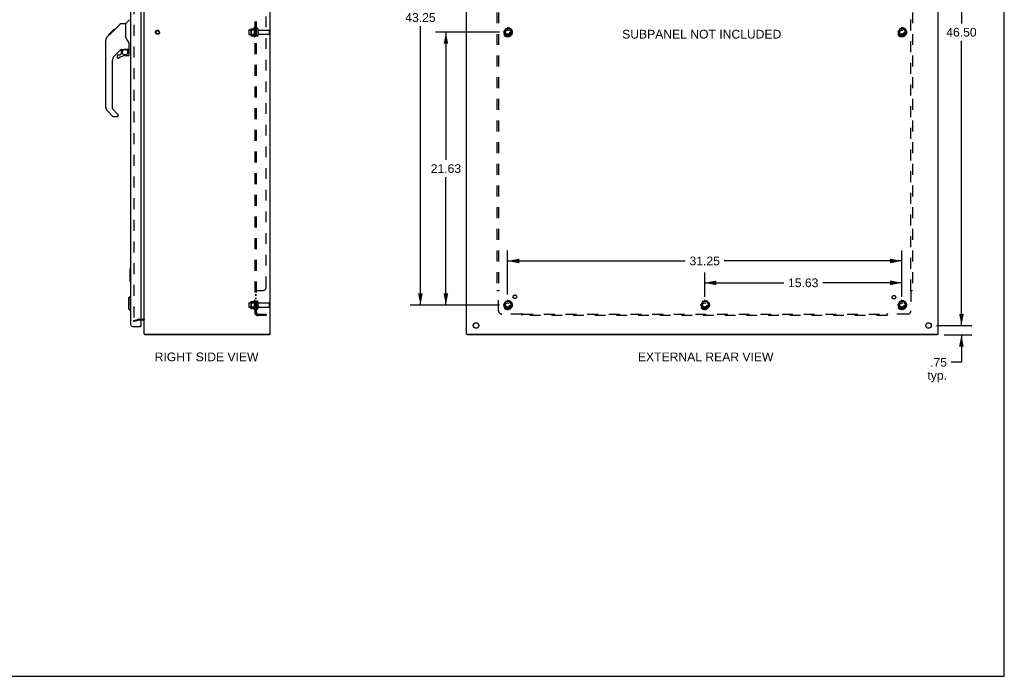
# Model space of a CAD drawing. Header units: inches. Extents: x 0 to 156, y 0 to 101.
# Tile 9 of 10: x 78 to 156, y 0 to 52. Entities that reach past the tile are written whole.
import ezdxf

# ---------------------------------------------------------------- set-up
doc = ezdxf.new("R2010")
doc.units = ezdxf.units.IN
doc.header["$LTSCALE"] = 8.587481
doc.header["$MEASUREMENT"] = 0
doc.linetypes.add('HIDDEN', pattern=[0.2, 0.1, -0.1])
doc.layers.get('0').update_dxf_attribs({"linetype": 'CONTINUOUS'})
for name, color, linetype in [('DEFAULT_2', 8, 'HIDDEN'), ('DIMENSIONS', 7, 'CONTINUOUS'), ('DOOR_ASSEMBLY', 7, 'CONTINUOUS'), ('SUBPANEL', 7, 'CONTINUOUS')]:
    doc.layers.add(name, color=color, linetype=linetype)
doc.styles.get("Standard").update_dxf_attribs({"font": 'arial.ttf'})
doc.dimstyles.new('DIMSTYLE_1', dxfattribs={"dimtxt": 0.688835, "dimasz": 0.918447, "dimexe": 0.09, "dimexo": 0.07, "dimgap": 0.0375, "dimtad": 0, "dimtih": 1, "dimtoh": 1, "dimzin": 4, "dimdsep": 46, "dimtxsty": 'Standard', "dimblk": '_FILLED', "dimblk1": '_FILLED', "dimblk2": '_FILLED', "dimcen": 0.09, "dimazin": 1, "dimtfac": 1, "dimtdec": 3, "dimtofl": 0, "dimtmove": 0, "dimatfit": 3, "dimldrblk": '_FILLED', "dimfxl": 0, "dimtolj": 1, "dimtzin": 4, "dimarcsym": 0})

# ---------------------------------------------------------------- blocks, each defined once
blk = doc.blocks.new('_FILLED')
at = {"color": 0, "linetype": 'ByBlock'}
blk.add_solid([(0, 0), (-1, 0.2), (-1, -0.2)], dxfattribs=at)
blk = doc.blocks.new('*D3')
at = {"layer": 'DIMENSIONS', "color": 2, "linetype": 'Continuous'}
for p, q in [((150.772, 74.309), (153.564, 74.309)), ((152.737, 74.309), (152.737, 51.747)), ((152.737, 27.809), (152.737, 50.37)), ((150.772, 27.809), (153.564, 27.809))]:
    blk.add_line(p, q, dxfattribs=at)
at = {"layer": 'DIMENSIONS', "color": 2, "linetype": 'Continuous', "xscale": 0.9184471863, "yscale": 0.9184471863, "zscale": 0.9184471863}
for p, rotation in [((152.737, 74.309), 90), ((152.737, 27.809), 270)]:
    blk.add_blockref('_FILLED', p, dxfattribs=dict(at, rotation=rotation))
at = {"layer": 'DIMENSIONS', "color": 2, "linetype": 'Continuous', "insert": (152.737, 51.403), "char_height": 0.6888, "width": 2.40708, "attachment_point": 2, "line_spacing_factor": 0.9}
blk.add_mtext('46.50', dxfattribs=at)
blk = doc.blocks.new('*D8')
at = {"layer": 'DIMENSIONS', "color": 2, "linetype": 'Continuous'}
for p, q in [((96.728, 66.869), (96.728, 68.236)), ((86.935, 67.695), (88.523, 67.695)), ((96.728, 67.695), (95.139, 67.695))]:
    blk.add_line(p, q, dxfattribs=at)
at = {"layer": 'DIMENSIONS', "color": 2, "linetype": 'Continuous', "xscale": 0.9184471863, "yscale": 0.9184471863, "zscale": 0.9184471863, "rotation": 180}
blk.add_blockref('_FILLED', (86.935, 67.695), dxfattribs=at)
at = {"layer": 'DIMENSIONS', "color": 2, "linetype": 'Continuous', "xscale": 0.9184471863, "yscale": 0.9184471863, "zscale": 0.9184471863}
blk.add_blockref('_FILLED', (96.728, 67.695), dxfattribs=at)
at = {"layer": 'DIMENSIONS', "color": 2, "linetype": 'Continuous', "insert": (91.831, 68.04), "char_height": 0.68884, "width": 5.92808, "attachment_point": 2, "line_spacing_factor": 0.9}
blk.add_mtext('9.79 USABLE\\PDEPTH', dxfattribs=at)
blk = doc.blocks.new('*D9')
at = {"layer": 'DIMENSIONS', "color": 2, "linetype": 'Continuous'}
for p, q in [((152.737, 27.809), (152.737, 29.645)), ((150.772, 27.809), (153.564, 27.809)), ((151.379, 27.059), (153.564, 27.059)), ((152.737, 27.059), (152.737, 24.892)), ((152.737, 24.892), (151.933, 24.892))]:
    blk.add_line(p, q, dxfattribs=at)
at = {"layer": 'DIMENSIONS', "color": 2, "linetype": 'Continuous', "xscale": 0.9184471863, "yscale": 0.9184471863, "zscale": 0.9184471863}
for p, rotation in [((152.737, 27.809), 270), ((152.737, 27.059), 90)]:
    blk.add_blockref('_FILLED', p, dxfattribs=dict(at, rotation=rotation))
at = {"layer": 'DIMENSIONS', "color": 2, "linetype": 'Continuous', "insert": (151.589, 25.237), "char_height": 0.6888, "width": 1.54924, "attachment_point": 3, "line_spacing_factor": 0.9}
blk.add_mtext('.75\\Ptyp.', dxfattribs=at)
blk = doc.blocks.new('*D13')
at = {"layer": 'DIMENSIONS', "color": 2, "linetype": 'Continuous'}
for p, q in [((116.111, 72.684), (109.018, 72.684)), ((109.844, 72.684), (109.844, 52.914)), ((109.844, 29.434), (109.844, 51.536)), ((116.111, 29.434), (109.018, 29.434))]:
    blk.add_line(p, q, dxfattribs=at)
at = {"layer": 'DIMENSIONS', "color": 2, "linetype": 'Continuous', "xscale": 0.9184471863, "yscale": 0.9184471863, "zscale": 0.9184471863}
for p, rotation in [((109.844, 72.684), 90), ((109.844, 29.434), 270)]:
    blk.add_blockref('_FILLED', p, dxfattribs=dict(at, rotation=rotation))
at = {"layer": 'DIMENSIONS', "color": 2, "linetype": 'Continuous', "insert": (109.844, 52.569), "char_height": 0.6888, "width": 2.40708, "attachment_point": 2, "line_spacing_factor": 0.9}
blk.add_mtext('43.25', dxfattribs=at)
blk = doc.blocks.new('*D14')
at = {"layer": 'DIMENSIONS', "color": 2, "linetype": 'Continuous'}
for p, q in [((116.111, 51.059), (111.034, 51.059)), ((111.861, 51.059), (111.861, 40.935)), ((111.861, 29.434), (111.861, 39.557)), ((116.111, 29.434), (111.034, 29.434))]:
    blk.add_line(p, q, dxfattribs=at)
at = {"layer": 'DIMENSIONS', "color": 2, "linetype": 'Continuous', "xscale": 0.9184471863, "yscale": 0.9184471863, "zscale": 0.9184471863}
for p, rotation in [((111.861, 51.059), 90), ((111.861, 29.434), 270)]:
    blk.add_blockref('_FILLED', p, dxfattribs=dict(at, rotation=rotation))
at = {"layer": 'DIMENSIONS', "color": 2, "linetype": 'Continuous', "insert": (111.861, 40.591), "char_height": 0.6888, "width": 2.40708, "attachment_point": 2, "line_spacing_factor": 0.9}
blk.add_mtext('21.63', dxfattribs=at)
blk = doc.blocks.new('*D15')
at = {"layer": 'DIMENSIONS', "color": 2, "linetype": 'Continuous'}
for p, q in [((116.754, 30.26), (116.754, 33.752)), ((148.004, 30.077), (148.004, 33.752)), ((116.754, 32.926), (130.831, 32.926)), ((148.004, 32.926), (133.927, 32.926))]:
    blk.add_line(p, q, dxfattribs=at)
at = {"layer": 'DIMENSIONS', "color": 2, "linetype": 'Continuous', "xscale": 0.9184471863, "yscale": 0.9184471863, "zscale": 0.9184471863, "rotation": 180}
blk.add_blockref('_FILLED', (116.754, 32.926), dxfattribs=at)
at = {"layer": 'DIMENSIONS', "color": 2, "linetype": 'Continuous', "xscale": 0.9184471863, "yscale": 0.9184471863, "zscale": 0.9184471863}
blk.add_blockref('_FILLED', (148.004, 32.926), dxfattribs=at)
at = {"layer": 'DIMENSIONS', "color": 2, "linetype": 'Continuous', "insert": (132.379, 33.27), "char_height": 0.6888, "width": 2.40708, "attachment_point": 2, "line_spacing_factor": 0.9}
blk.add_mtext('31.25', dxfattribs=at)
blk = doc.blocks.new('*D16')
at = {"layer": 'DIMENSIONS', "color": 2, "linetype": 'Continuous'}
for p, q in [((132.379, 30.077), (132.379, 32.019)), ((148.004, 30.077), (148.004, 32.019)), ((132.379, 31.193), (138.644, 31.193)), ((148.004, 31.193), (141.74, 31.193))]:
    blk.add_line(p, q, dxfattribs=at)
at = {"layer": 'DIMENSIONS', "color": 2, "linetype": 'Continuous', "xscale": 0.9184471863, "yscale": 0.9184471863, "zscale": 0.9184471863, "rotation": 180}
blk.add_blockref('_FILLED', (132.379, 31.193), dxfattribs=at)
at = {"layer": 'DIMENSIONS', "color": 2, "linetype": 'Continuous', "xscale": 0.9184471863, "yscale": 0.9184471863, "zscale": 0.9184471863}
blk.add_blockref('_FILLED', (148.004, 31.193), dxfattribs=at)
at = {"layer": 'DIMENSIONS', "color": 2, "linetype": 'Continuous', "insert": (140.192, 31.537), "char_height": 0.6888, "width": 2.40708, "attachment_point": 2, "line_spacing_factor": 0.9}
blk.add_mtext('15.63', dxfattribs=at)

msp = doc.modelspace()

# ---------------------------------------------------------------- linework, layer by layer
at = {"color": 7, "linetype": 'Continuous'}
for p, q in [((156.136, 0), (156.136, 101.029)), ((87.969, 27.102), (87.991, 27.123)), ((87.991, 27.134), (87.991, 27.059)), ((97.865, 27.134), (97.865, 27.059)), ((113.567, 27.134), (113.567, 27.059)), ((150.816, 27.134), (150.816, 27.059)), ((0, 0), (156.136, 0))]:
    msp.add_line(p, q, dxfattribs=at)
at = {"color": 3, "linetype": 'Continuous'}
for p, q in [((87.928, 27.134), (87.928, 74.984)), ((97.928, 27.134), (97.928, 74.984)), ((113.504, 27.134), (113.504, 74.984)), ((150.879, 27.134), (150.879, 74.984)), ((87.858, 28.234), (87.685, 28.234)), ((87.928, 27.134), (97.928, 27.134)), ((97.865, 27.059), (87.991, 27.059)), ((113.504, 27.134), (150.879, 27.134)), ((150.816, 27.059), (113.567, 27.059))]:
    msp.add_line(p, q, dxfattribs=at)
for points in [[(87.969, 27.102), (87.97, 27.1), (87.972, 27.099), (87.973, 27.097), (87.974, 27.095), (87.975, 27.093), (87.976, 27.09), (87.977, 27.088), (87.977, 27.085), (87.978, 27.083), (87.979, 27.08), (87.98, 27.075)], [(87.98, 27.075), (87.981, 27.073), (87.981, 27.071), (87.982, 27.069), (87.983, 27.067), (87.983, 27.065), (87.984, 27.064), (87.985, 27.063), (87.986, 27.062), (87.986, 27.061), (87.987, 27.06), (87.988, 27.059), (87.989, 27.059), (87.99, 27.059), (87.991, 27.059)]]:
    msp.add_lwpolyline(points, dxfattribs=at)
for centre in [(114.254, 27.809), (150.129, 27.809)]:
    msp.add_circle(centre, 0.219, dxfattribs=at)
for centre, radius, start, end in [((87.858, 28.164), 0.07, 0, 90), ((88.073, 27.204), 0.145, 208.86845, 224.60138)]:
    msp.add_arc(centre, radius, start, end, dxfattribs=at)
at = {"layer": 'DEFAULT_2', "color": 8, "linetype": 'HIDDEN'}
for p, q in [((87.115, 73.967), (87.115, 28.15)), ((96.228, 51.212), (96.228, 50.906)), ((96.258, 51.242), (96.853, 51.242)), ((96.258, 50.876), (96.853, 50.876)), ((96.392, 51.314), (96.392, 50.803)), ((96.412, 51.242), (96.392, 51.262)), ((96.412, 50.875), (96.392, 50.855)), ((96.402, 51.336), (96.63, 51.336)), ((96.402, 50.781), (96.63, 50.781)), ((96.708, 51.242), (96.412, 51.242)), ((96.412, 51.242), (96.412, 50.875)), ((96.708, 50.875), (96.412, 50.875)), ((96.658, 51.414), (96.658, 50.703)), ((96.708, 51.242), (96.728, 51.262)), ((96.708, 51.242), (96.708, 50.875)), ((96.708, 50.875), (96.728, 50.855)), ((96.728, 51.393), (96.728, 50.724)), ((96.853, 50.794), (96.853, 51.323)), ((96.959, 51.323), (96.959, 50.794)), ((97.021, 51.225), (97.823, 51.225)), ((97.021, 50.893), (97.823, 50.893)), ((97.853, 51.195), (97.853, 50.923)), ((116.591, 51.331), (116.437, 51.064)), ((116.437, 51.054), (116.591, 50.786)), ((116.909, 51.336), (116.6, 51.336)), ((116.909, 50.781), (116.6, 50.781)), ((117.072, 51.064), (116.917, 51.331)), ((116.917, 50.786), (117.072, 51.054)), ((147.841, 51.331), (147.687, 51.064)), ((147.687, 51.054), (147.841, 50.786)), ((148.159, 51.336), (147.85, 51.336)), ((148.159, 50.781), (147.85, 50.781)), ((148.322, 51.064), (148.167, 51.331)), ((148.167, 50.786), (148.322, 51.054)), ((96.392, 29.689), (96.392, 29.178)), ((96.402, 29.711), (96.63, 29.711)), ((96.658, 29.789), (96.658, 29.078)), ((96.728, 29.768), (96.728, 29.099)), ((96.853, 29.698), (96.853, 29.169)), ((96.959, 29.698), (96.959, 29.169)), ((116.591, 29.706), (116.437, 29.439)), ((116.909, 29.711), (116.6, 29.711)), ((117.072, 29.439), (116.917, 29.706)), ((132.216, 29.706), (132.062, 29.439)), ((132.534, 29.711), (132.225, 29.711)), ((132.697, 29.439), (132.542, 29.706)), ((147.841, 29.706), (147.687, 29.439)), ((148.159, 29.711), (147.85, 29.711)), ((148.322, 29.439), (148.167, 29.706)), ((96.228, 29.587), (96.228, 29.281)), ((96.258, 29.617), (96.853, 29.617)), ((96.258, 29.251), (96.853, 29.251)), ((96.412, 29.617), (96.392, 29.637)), ((96.412, 29.25), (96.392, 29.23)), ((96.402, 29.156), (96.63, 29.156)), ((96.708, 29.617), (96.412, 29.617)), ((96.412, 29.617), (96.412, 29.25)), ((96.708, 29.25), (96.412, 29.25)), ((96.708, 29.617), (96.728, 29.637)), ((96.708, 29.617), (96.708, 29.25)), ((96.708, 29.25), (96.728, 29.23)), ((97.021, 29.6), (97.823, 29.6)), ((97.021, 29.268), (97.823, 29.268)), ((97.853, 29.57), (97.853, 29.298)), ((116.437, 29.429), (116.591, 29.161)), ((116.909, 29.156), (116.6, 29.156)), ((116.917, 29.161), (117.072, 29.429)), ((132.062, 29.429), (132.216, 29.161)), ((132.534, 29.156), (132.225, 29.156)), ((132.542, 29.161), (132.697, 29.429)), ((147.687, 29.429), (147.841, 29.161)), ((148.159, 29.156), (147.85, 29.156)), ((148.167, 29.161), (148.322, 29.429)), ((87.115, 28.202), (87.499, 28.305)), ((87.134, 28.129), (87.115, 28.202)), ((87.519, 28.232), (87.134, 28.129)), ((87.529, 28.309), (87.858, 28.309)), ((87.685, 28.234), (87.529, 28.234))]:
    msp.add_line(p, q, dxfattribs=at)
for points in [[(87.115, 28.15), (87.115, 28.148), (87.115, 28.146), (87.116, 28.145), (87.116, 28.143)], [(87.129, 28.135), (87.128, 28.135), (87.127, 28.135), (87.125, 28.136), (87.123, 28.136), (87.122, 28.137), (87.121, 28.138), (87.119, 28.139), (87.118, 28.14), (87.117, 28.142), (87.116, 28.143)], [(87.133, 28.135), (87.131, 28.135), (87.13, 28.135), (87.129, 28.135)]]:
    msp.add_lwpolyline(points, dxfattribs=at)
for centre, radius in [((89.003, 51.059), 0.164), ((89.003, 51.059), 0.124), ((116.754, 51.059), 0.372), ((116.754, 51.059), 0.356), ((116.754, 51.059), 0.318), ((116.754, 51.059), 0.204), ((116.754, 51.059), 0.183), ((116.754, 51.059), 0.183), ((116.754, 51.059), 0.166), ((148.004, 51.059), 0.372), ((148.004, 51.059), 0.356), ((148.004, 51.059), 0.318), ((148.004, 51.059), 0.204), ((148.004, 51.059), 0.183), ((148.004, 51.059), 0.183), ((148.004, 51.059), 0.166), ((116.754, 29.434), 0.372), ((116.754, 29.434), 0.356), ((116.754, 29.434), 0.318), ((132.379, 29.434), 0.372), ((132.379, 29.434), 0.356), ((132.379, 29.434), 0.318), ((148.004, 29.434), 0.372), ((148.004, 29.434), 0.356), ((148.004, 29.434), 0.318), ((116.754, 29.434), 0.204), ((116.754, 29.434), 0.183), ((116.754, 29.434), 0.183), ((116.754, 29.434), 0.166), ((132.379, 29.434), 0.204), ((132.379, 29.434), 0.183), ((132.379, 29.434), 0.183), ((132.379, 29.434), 0.166), ((148.004, 29.434), 0.204), ((148.004, 29.434), 0.183), ((148.004, 29.434), 0.183), ((148.004, 29.434), 0.166)]:
    msp.add_circle(centre, radius, dxfattribs=at)
for centre, radius, start, end in [((96.258, 51.212), 0.03, 90, 180), ((96.258, 50.906), 0.03, 180, 270), ((96.402, 51.326), 0.01, 90, 174.80617), ((96.533, 51.314), 0.141, 174.79195, 180), ((96.533, 50.803), 0.141, 180, 185.20805), ((96.402, 50.791), 0.01, 185.19383, 270), ((96.611, 51.346), 0.01, 270, 336.03207), ((96.611, 50.771), 0.01, 23.96793, 90), ((97.258, 51.059), 0.698, 149.33687, 156.03207), ((97.258, 51.059), 0.698, 203.96793, 210.66313), ((96.689, 51.393), 0.0384, 0, 145.55034), ((96.906, 51.323), 0.053, 0, 180), ((96.906, 50.794), 0.053, 180, 360), ((97.021, 51.287), 0.0625, 180, 270), ((97.021, 50.83), 0.0625, 90, 180), ((97.823, 51.195), 0.03, 0, 90), ((97.823, 50.923), 0.03, 270, 360), ((116.445, 51.059), 0.01, 150.01268, 209.98829), ((116.6, 51.326), 0.01, 90.01235, 149.98915), ((116.6, 50.791), 0.01, 210.01204, 269.98872), ((116.909, 51.326), 0.01, 30.01204, 89.98872), ((116.909, 50.791), 0.01, 270.01235, 329.98915), ((117.063, 51.059), 0.01, 330.01268, 29.98829), ((147.695, 51.059), 0.01, 150.01268, 209.98829), ((147.85, 51.326), 0.01, 90.01235, 149.98915), ((147.85, 50.791), 0.01, 210.01204, 269.98872), ((148.159, 51.326), 0.01, 30.01204, 89.98872), ((148.159, 50.791), 0.01, 270.01235, 329.98915), ((148.313, 51.059), 0.01, 330.01268, 29.98829), ((96.689, 50.724), 0.0384, 214.44966, 360), ((96.402, 29.701), 0.01, 90, 174.80617), ((96.533, 29.689), 0.141, 174.79195, 180), ((96.611, 29.721), 0.01, 270, 336.03207), ((97.258, 29.434), 0.698, 149.33687, 156.03207), ((96.689, 29.768), 0.0384, 0, 145.55034), ((96.906, 29.698), 0.053, 0, 180), ((116.6, 29.701), 0.01, 90.01235, 149.98915), ((116.909, 29.701), 0.01, 30.01204, 89.98872), ((132.225, 29.701), 0.01, 90.01235, 149.98915), ((132.534, 29.701), 0.01, 30.01204, 89.98872), ((147.85, 29.701), 0.01, 90.01235, 149.98915), ((148.159, 29.701), 0.01, 30.01204, 89.98872), ((96.258, 29.587), 0.03, 90, 180), ((96.258, 29.281), 0.03, 180, 270), ((96.533, 29.178), 0.141, 180, 185.20805), ((96.402, 29.166), 0.01, 185.19383, 270), ((96.611, 29.146), 0.01, 23.96793, 90), ((97.258, 29.434), 0.698, 203.96793, 210.66313), ((96.689, 29.099), 0.0384, 214.44966, 360), ((96.906, 29.169), 0.053, 180, 360), ((97.021, 29.662), 0.0625, 180, 270), ((97.021, 29.205), 0.0625, 90, 180), ((97.823, 29.57), 0.03, 0, 90), ((97.823, 29.298), 0.03, 270, 360), ((116.445, 29.434), 0.01, 150.01268, 209.98829), ((116.6, 29.166), 0.01, 210.01204, 269.98872), ((116.909, 29.166), 0.01, 270.01235, 329.98915), ((117.063, 29.434), 0.01, 330.01268, 29.98829), ((132.07, 29.434), 0.01, 150.01268, 209.98829), ((132.225, 29.166), 0.01, 210.01204, 269.98872), ((132.534, 29.166), 0.01, 270.01235, 329.98915), ((132.688, 29.434), 0.01, 330.01268, 29.98829), ((147.695, 29.434), 0.01, 150.01268, 209.98829), ((147.85, 29.166), 0.01, 210.01204, 269.98872), ((148.159, 29.166), 0.01, 270.01235, 329.98915), ((148.313, 29.434), 0.01, 330.01268, 29.98829), ((87.529, 28.194), 0.115, 90, 105), ((87.529, 28.194), 0.04, 90, 105), ((87.858, 28.164), 0.145, 38.75492, 90)]:
    msp.add_arc(centre, radius, start, end, dxfattribs=at)
at = {"layer": 'DOOR_ASSEMBLY', "color": 3, "linetype": 'Continuous'}
for p, q in [((86.86, 74.239), (86.86, 27.879)), ((87.685, 74.294), (87.685, 27.824)), ((87.005, 27.734), (87.685, 27.734))]:
    msp.add_line(p, q, dxfattribs=at)
at = {"layer": 'DOOR_ASSEMBLY', "color": 7, "linetype": 'Continuous'}
for p, q in [((85.425, 51.1), (86.049, 51.725)), ((86.105, 51.748), (86.466, 51.748)), ((86.466, 51.748), (86.466, 50.643)), ((86.472, 51.753), (86.769, 52.051)), ((85.006, 50.681), (85.284, 50.959)), ((85.112, 50.854), (85.115, 50.858)), ((85.112, 50.854), (85.179, 50.854)), ((85.115, 50.858), (85.182, 50.858)), ((85.116, 50.859), (85.526, 51.268)), ((85.116, 50.859), (85.183, 50.859)), ((85.264, 50.94), (85.197, 50.94)), ((85.284, 50.96), (85.417, 51.093)), ((85.284, 51.026), (85.351, 51.026)), ((85.433, 51.108), (85.366, 51.108)), ((85.425, 51.1), (85.389, 51.065)), ((85.442, 51.185), (85.509, 51.185)), ((85.526, 51.268), (85.528, 51.27)), ((85.526, 51.269), (85.593, 51.269)), ((85.593, 51.268), (85.526, 51.268)), ((85.528, 51.27), (85.595, 51.27)), ((84.891, 45.119), (84.891, 50.403)), ((85.006, 50.681), (84.987, 50.66)), ((86.486, 50.65), (86.466, 50.706)), ((86.515, 50.583), (86.486, 50.65)), ((86.741, 49.72), (86.741, 50.127)), ((86.077, 49.686), (85.576, 49.184)), ((85.797, 49.187), (85.797, 49.067)), ((85.875, 49.265), (86.028, 49.265)), ((86.036, 49.269), (86.108, 49.341)), ((86.111, 49.676), (86.111, 49.349)), ((86.154, 49.681), (86.241, 49.681)), ((86.419, 49.722), (86.426, 49.722)), ((86.426, 49.722), (86.722, 49.722)), ((86.663, 49.187), (86.426, 49.187)), ((86.604, 49.722), (86.684, 49.642)), ((86.676, 49.635), (86.669, 49.628)), ((86.722, 49.503), (86.741, 49.503)), ((86.741, 49.265), (86.741, 49.503)), ((86.781, 49.681), (86.86, 49.681)), ((85.403, 48.767), (85.403, 45.034)), ((85.458, 44.389), (85.006, 44.841)), ((85.426, 44.978), (85.861, 44.543)), ((85.875, 44.509), (85.875, 44.444)), ((85.514, 44.366), (85.797, 44.366)), ((86.8, 32.294), (86.8, 31.324)), ((86.815, 32.309), (86.86, 32.309)), ((86.846, 32.209), (86.846, 31.409)), ((86.815, 31.309), (86.86, 31.309)), ((86.702, 29.995), (86.82, 30.113)), ((86.702, 29.995), (86.702, 29.129)), ((86.82, 30.113), (86.86, 30.113)), ((86.82, 30.113), (86.82, 29.011)), ((86.702, 29.129), (86.82, 29.011)), ((86.82, 29.011), (86.86, 29.011)), ((87.67, 27.809), (87.685, 27.809)), ((87.685, 27.809), (87.685, 27.734))]:
    msp.add_line(p, q, dxfattribs=at)
for points in [[(86.049, 51.725), (86.057, 51.731), (86.065, 51.737), (86.074, 51.742), (86.084, 51.745), (86.094, 51.747), (86.105, 51.748)], [(85.305, 50.98), (85.291, 50.965), (85.284, 50.959)], [(85.389, 51.065), (85.367, 51.042), (85.345, 51.02), (85.305, 50.98)], [(85.006, 50.681), (84.987, 50.66), (84.961, 50.628), (84.939, 50.592), (84.921, 50.554), (84.907, 50.515), (84.897, 50.474), (84.892, 50.433), (84.891, 50.403)], [(86.688, 50.298), (86.639, 50.368), (86.591, 50.445), (86.55, 50.515), (86.515, 50.583)], [(86.741, 50.127), (86.74, 50.15), (86.736, 50.185), (86.727, 50.219), (86.715, 50.251), (86.699, 50.281), (86.688, 50.298)], [(86.241, 49.681), (86.25, 49.681), (86.258, 49.683), (86.268, 49.686), (86.28, 49.69), (86.293, 49.695), (86.308, 49.7), (86.325, 49.706), (86.342, 49.711), (86.361, 49.715), (86.381, 49.719), (86.4, 49.721), (86.419, 49.722)], [(86.721, 49.503), (86.721, 49.517), (86.719, 49.531), (86.716, 49.544), (86.713, 49.558), (86.708, 49.571), (86.702, 49.583), (86.695, 49.596), (86.688, 49.607), (86.679, 49.618), (86.669, 49.628)], [(86.684, 49.642), (86.684, 49.642), (86.683, 49.642), (86.682, 49.641), (86.681, 49.64), (86.68, 49.638), (86.676, 49.635)], [(86.845, 32.245), (86.845, 32.239), (86.845, 32.233), (86.846, 32.227), (86.846, 32.221), (86.846, 32.215), (86.846, 32.209)], [(86.846, 31.409), (86.846, 31.402), (86.846, 31.396), (86.846, 31.39), (86.845, 31.384), (86.845, 31.378), (86.845, 31.372)]]:
    msp.add_lwpolyline(points, dxfattribs=at)
msp.add_circle((86.426, 49.482), 0.217, dxfattribs=at)
for centre, radius, start, end in [((86.485, 51.739), 0.0197, 135, 180), ((85.993, 48.767), 0.591, 135, 180), ((85.875, 49.187), 0.0787, 90, 180), ((86.426, 48.399), 0.787, 90, 129.5212), ((86.028, 49.277), 0.0118, 270, 315), ((86.154, 49.484), 0.197, 90, 127.44051), ((86.1, 49.349), 0.0118, 315, 360), ((86.663, 49.265), 0.0787, 270, 360), ((86.545, 49.503), 0.197, 0, 45), ((86.722, 49.742), 0.0197, 270, 360), ((86.781, 49.72), 0.0394, 180, 270), ((85.875, 49.067), 0.0787, 180, 309.5212), ((85.285, 45.119), 0.394, 180, 225), ((85.482, 45.034), 0.0787, 180, 225), ((85.828, 44.509), 0.0472, 0, 45), ((85.514, 44.444), 0.0787, 225, 270), ((85.797, 44.444), 0.0787, 270, 360), ((86.815, 32.294), 0.015, 90, 180), ((86.845, 32.294), 0.015, 0, 90), ((86.815, 31.324), 0.015, 180, 270), ((86.845, 31.324), 0.015, 270, 360)]:
    msp.add_arc(centre, radius, start, end, dxfattribs=at)
at = {"layer": 'DOOR_ASSEMBLY', "color": 3, "linetype": 'Continuous'}
for centre, radius, start, end in [((87.005, 27.879), 0.145, 180, 270), ((87.67, 27.824), 0.015, 270, 360)]:
    msp.add_arc(centre, radius, start, end, dxfattribs=at)
at = {"layer": 'SUBPANEL', "color": 8, "linetype": 'HIDDEN'}
for p, q in [((96.728, 28.715), (96.728, 73.402)), ((96.853, 28.715), (96.853, 73.402)), ((97.603, 30.84), (97.603, 71.277)), ((115.911, 71.527), (115.911, 30.59)), ((116.036, 71.527), (116.036, 30.59)), ((148.723, 30.59), (148.723, 71.527)), ((148.848, 71.527), (148.848, 30.59)), ((96.853, 51.309), (96.728, 51.309)), ((96.853, 50.809), (96.728, 50.809)), ((96.853, 30.555), (96.728, 30.555)), ((96.754, 30.576), (96.75, 30.574)), ((96.761, 30.579), (96.753, 30.576)), ((96.765, 30.58), (96.76, 30.578)), ((96.781, 30.59), (97.353, 30.59)), ((96.853, 30.558), (96.853, 30.557)), ((96.853, 30.556), (96.853, 30.555)), ((96.857, 30.563), (96.855, 30.561)), ((96.86, 30.565), (96.858, 30.564)), ((96.875, 30.577), (96.873, 30.575)), ((96.878, 30.582), (96.877, 30.581)), ((96.879, 30.585), (96.878, 30.584)), ((115.911, 30.59), (116.076, 30.59)), ((116.017, 30.573), (116.023, 30.566)), ((116.036, 28.965), (116.036, 30.555)), ((116.055, 30.568), (116.049, 30.564)), ((148.682, 30.59), (148.848, 30.59)), ((148.723, 30.555), (148.723, 28.965)), ((96.853, 30.229), (96.728, 30.229)), ((96.853, 30.193), (96.728, 30.193)), ((96.853, 29.948), (96.728, 29.948)), ((96.853, 29.912), (96.728, 29.912)), ((96.853, 29.684), (96.728, 29.684)), ((96.853, 29.184), (96.728, 29.184)), ((96.853, 28.715), (96.728, 28.715)), ((96.781, 28.676), (96.878, 28.756)), ((96.965, 28.715), (97.603, 28.715)), ((97.603, 28.59), (96.965, 28.59)), ((97.603, 28.715), (97.603, 28.59)), ((117.875, 28.715), (116.286, 28.715)), ((117.911, 28.59), (117.911, 28.756)), ((117.911, 28.715), (146.848, 28.715)), ((146.848, 28.59), (117.911, 28.59)), ((146.848, 28.59), (146.848, 28.756)), ((146.865, 28.696), (146.869, 28.7)), ((146.869, 28.7), (146.873, 28.704)), ((146.87, 28.735), (146.874, 28.728)), ((148.473, 28.715), (146.883, 28.715))]:
    msp.add_line(p, q, dxfattribs=at)
for points in [[(96.75, 30.574), (96.747, 30.573), (96.743, 30.571), (96.741, 30.57), (96.738, 30.568), (96.735, 30.566), (96.733, 30.564), (96.731, 30.562), (96.729, 30.561), (96.728, 30.559), (96.728, 30.557), (96.728, 30.556), (96.728, 30.555)], [(96.744, 30.571), (96.741, 30.57), (96.738, 30.568), (96.736, 30.567), (96.734, 30.565), (96.732, 30.563), (96.73, 30.562), (96.729, 30.56), (96.728, 30.559), (96.728, 30.557), (96.728, 30.556), (96.728, 30.555)], [(96.78, 30.588), (96.778, 30.587), (96.775, 30.586), (96.772, 30.584), (96.77, 30.583), (96.766, 30.581), (96.763, 30.58)], [(96.781, 30.59), (96.779, 30.588), (96.777, 30.587), (96.774, 30.585), (96.771, 30.584), (96.768, 30.582), (96.765, 30.58)], [(96.878, 30.59), (96.878, 30.588), (96.879, 30.587), (96.879, 30.585), (96.878, 30.584), (96.878, 30.582), (96.877, 30.581), (96.877, 30.579), (96.876, 30.578), (96.875, 30.577), (96.873, 30.575), (96.872, 30.574), (96.871, 30.573), (96.869, 30.571), (96.867, 30.57), (96.865, 30.569), (96.864, 30.568), (96.862, 30.566), (96.86, 30.565), (96.858, 30.564), (96.857, 30.563), (96.855, 30.561), (96.854, 30.56), (96.853, 30.558), (96.853, 30.557), (96.853, 30.556), (96.853, 30.555)], [(96.872, 30.574), (96.871, 30.573), (96.869, 30.571)], [(96.878, 30.59), (96.878, 30.588), (96.879, 30.587)], [(115.997, 30.59), (115.999, 30.588), (116.001, 30.587), (116.003, 30.585), (116.005, 30.584), (116.007, 30.582), (116.009, 30.58), (116.011, 30.579), (116.012, 30.577), (116.014, 30.576), (116.015, 30.574), (116.017, 30.573)], [(116.023, 30.566), (116.025, 30.564), (116.027, 30.562), (116.029, 30.561), (116.031, 30.559), (116.033, 30.557), (116.034, 30.556), (116.036, 30.555)], [(116.049, 30.564), (116.047, 30.563), (116.045, 30.561), (116.043, 30.56), (116.041, 30.558), (116.039, 30.557), (116.037, 30.556), (116.036, 30.555)], [(116.076, 30.59), (116.076, 30.588), (116.075, 30.587), (116.074, 30.585), (116.074, 30.584), (116.073, 30.582), (116.072, 30.581), (116.07, 30.579), (116.069, 30.578), (116.068, 30.577), (116.066, 30.575), (116.065, 30.574), (116.063, 30.573), (116.061, 30.571), (116.059, 30.57), (116.057, 30.569), (116.055, 30.568)], [(148.682, 30.59), (148.683, 30.588), (148.683, 30.587), (148.684, 30.585), (148.685, 30.584), (148.686, 30.582), (148.687, 30.581), (148.688, 30.579), (148.689, 30.578), (148.691, 30.577), (148.692, 30.575), (148.694, 30.574), (148.696, 30.573), (148.697, 30.571), (148.699, 30.57), (148.701, 30.569), (148.703, 30.568), (148.71, 30.564)], [(148.71, 30.564), (148.712, 30.563), (148.714, 30.561), (148.716, 30.56), (148.718, 30.558), (148.72, 30.557), (148.722, 30.556), (148.723, 30.555)], [(148.74, 30.571), (148.736, 30.567), (148.734, 30.565), (148.732, 30.563), (148.731, 30.562), (148.729, 30.56), (148.727, 30.559), (148.726, 30.557), (148.724, 30.556), (148.723, 30.555)], [(148.762, 30.59), (148.76, 30.588), (148.758, 30.587), (148.756, 30.586), (148.754, 30.584), (148.752, 30.583), (148.751, 30.581), (148.749, 30.58), (148.747, 30.578), (148.746, 30.577), (148.745, 30.576), (148.743, 30.574), (148.742, 30.573), (148.74, 30.571)], [(96.756, 28.692), (96.75, 28.695), (96.747, 28.696), (96.744, 28.698), (96.741, 28.699), (96.738, 28.7), (96.736, 28.702), (96.734, 28.704), (96.732, 28.705), (96.73, 28.707), (96.729, 28.709), (96.728, 28.711), (96.728, 28.712), (96.728, 28.714), (96.728, 28.715)], [(96.781, 28.676), (96.78, 28.678), (96.778, 28.68), (96.775, 28.682), (96.772, 28.684), (96.77, 28.686), (96.766, 28.687), (96.763, 28.689), (96.76, 28.69), (96.756, 28.692)], [(96.857, 28.738), (96.857, 28.738), (96.856, 28.738), (96.856, 28.738), (96.856, 28.738), (96.856, 28.737), (96.855, 28.737), (96.855, 28.737), (96.854, 28.737), (96.854, 28.736), (96.853, 28.736), (96.853, 28.736), (96.852, 28.735), (96.852, 28.735), (96.851, 28.735), (96.851, 28.734), (96.85, 28.734), (96.849, 28.734), (96.849, 28.733), (96.848, 28.733), (96.847, 28.733), (96.847, 28.732), (96.846, 28.732), (96.845, 28.732), (96.844, 28.731), (96.844, 28.731), (96.843, 28.73), (96.842, 28.73), (96.841, 28.73), (96.841, 28.729), (96.84, 28.729), (96.839, 28.729), (96.838, 28.728), (96.837, 28.728), (96.836, 28.728), (96.836, 28.727), (96.835, 28.727), (96.834, 28.726), (96.833, 28.726), (96.832, 28.726), (96.831, 28.725), (96.83, 28.725), (96.829, 28.725), (96.828, 28.724), (96.828, 28.724), (96.827, 28.724), (96.826, 28.723), (96.825, 28.723), (96.824, 28.723), (96.823, 28.722), (96.822, 28.722), (96.821, 28.722), (96.82, 28.721), (96.819, 28.721), (96.818, 28.721), (96.817, 28.72), (96.816, 28.72), (96.815, 28.72), (96.814, 28.719), (96.813, 28.719), (96.812, 28.719), (96.811, 28.718), (96.81, 28.718), (96.809, 28.718), (96.808, 28.718), (96.806, 28.717), (96.805, 28.717), (96.804, 28.717), (96.804, 28.717), (96.803, 28.716), (96.802, 28.716), (96.801, 28.716), (96.8, 28.716), (96.799, 28.716), (96.798, 28.715), (96.797, 28.715), (96.796, 28.715), (96.795, 28.715), (96.794, 28.715), (96.794, 28.715), (96.793, 28.715), (96.793, 28.715), (96.793, 28.715)], [(96.793, 28.715), (96.793, 28.715), (96.793, 28.715), (96.793, 28.715), (96.793, 28.715), (96.793, 28.715), (96.793, 28.715), (96.794, 28.715), (96.794, 28.715), (96.794, 28.715), (96.795, 28.715), (96.795, 28.715), (96.796, 28.715)], [(96.871, 28.742), (96.867, 28.739), (96.865, 28.737), (96.864, 28.735), (96.862, 28.733), (96.86, 28.73), (96.858, 28.728), (96.857, 28.726), (96.855, 28.724), (96.854, 28.722), (96.853, 28.72), (96.853, 28.718), (96.853, 28.716), (96.853, 28.715)], [(96.853, 28.735), (96.853, 28.735), (96.853, 28.736), (96.854, 28.736), (96.854, 28.736), (96.855, 28.737), (96.855, 28.737), (96.855, 28.737), (96.856, 28.737), (96.856, 28.738), (96.856, 28.738), (96.856, 28.738), (96.857, 28.738), (96.857, 28.738)], [(96.878, 28.756), (96.878, 28.755), (96.879, 28.754), (96.879, 28.754), (96.878, 28.753), (96.878, 28.752), (96.877, 28.751), (96.877, 28.75), (96.876, 28.748), (96.875, 28.747), (96.873, 28.745), (96.872, 28.744), (96.871, 28.742)], [(117.885, 28.728), (117.883, 28.726), (117.882, 28.724), (117.88, 28.722), (117.879, 28.72), (117.878, 28.718), (117.876, 28.716), (117.875, 28.715)], [(117.892, 28.698), (117.888, 28.702), (117.886, 28.704), (117.884, 28.705), (117.882, 28.707), (117.881, 28.709), (117.879, 28.711), (117.878, 28.712), (117.876, 28.714), (117.875, 28.715)], [(117.911, 28.756), (117.909, 28.755), (117.907, 28.754), (117.906, 28.754), (117.904, 28.753), (117.903, 28.752), (117.902, 28.751), (117.9, 28.75), (117.899, 28.748), (117.897, 28.747), (117.896, 28.745), (117.895, 28.744), (117.893, 28.742), (117.892, 28.741), (117.891, 28.739), (117.89, 28.737), (117.888, 28.735), (117.885, 28.728)], [(117.911, 28.676), (117.909, 28.678), (117.908, 28.68), (117.906, 28.682), (117.905, 28.684), (117.903, 28.686), (117.902, 28.687), (117.901, 28.689), (117.899, 28.69), (117.898, 28.692), (117.896, 28.693), (117.895, 28.695), (117.894, 28.696), (117.892, 28.698)], [(146.848, 28.756), (146.85, 28.755), (146.851, 28.754), (146.853, 28.754), (146.854, 28.753), (146.856, 28.752), (146.857, 28.751), (146.858, 28.75), (146.86, 28.748), (146.861, 28.747), (146.863, 28.745), (146.864, 28.744), (146.865, 28.742), (146.866, 28.741), (146.868, 28.739), (146.869, 28.737), (146.87, 28.735)], [(146.848, 28.676), (146.849, 28.678), (146.851, 28.68), (146.852, 28.682), (146.854, 28.684), (146.855, 28.686), (146.857, 28.687), (146.858, 28.689), (146.859, 28.69), (146.861, 28.692), (146.862, 28.693), (146.864, 28.695), (146.865, 28.696)], [(146.873, 28.704), (146.875, 28.705), (146.876, 28.707), (146.878, 28.709), (146.879, 28.711), (146.881, 28.712), (146.882, 28.714), (146.883, 28.715)], [(146.874, 28.728), (146.875, 28.726), (146.877, 28.724), (146.878, 28.722), (146.88, 28.72), (146.881, 28.718), (146.882, 28.716), (146.883, 28.715)]]:
    msp.add_lwpolyline(points, dxfattribs=at)
for centre, radius in [((116.754, 51.059), 0.25), ((148.004, 51.059), 0.25), ((116.754, 29.434), 0.25), ((117.334, 30.089), 0.141), ((132.379, 29.434), 0.25), ((147.386, 30.052), 0.141), ((148.004, 29.434), 0.25)]:
    msp.add_circle(centre, radius, dxfattribs=at)
for centre, radius, start, end in [((97.353, 30.84), 0.25, 270, 360), ((116.286, 28.965), 0.25, 180, 270), ((148.473, 28.965), 0.25, 270, 360), ((96.965, 28.827), 0.237, 180, 270), ((96.965, 28.827), 0.112, 180, 270)]:
    msp.add_arc(centre, radius, start, end, dxfattribs=at)

# ---------------------------------------------------------------- texts
at = {"layer": 'DIMENSIONS', "color": 2, "linetype": 'Continuous', "char_height": 0.68884, "attachment_point": 2, "line_spacing_factor": 0.9}
for s, insert, width in [('SUBPANEL NOT INCLUDED', (132.146, 51.249), 12.59621), ('RIGHT SIDE VIEW', (92.884, 25.666), 8.21481), ('EXTERNAL REAR VIEW', (132.46, 25.668), 10.72432)]:
    msp.add_mtext(s, dxfattribs=dict(at, insert=insert, width=width))

# ---------------------------------------------------------------- dimensions: what is measured, and where the dimension line sits
at = {"layer": 'DIMENSIONS', "color": 2, "linetype": 'Continuous'}
for base, p1, p2, angle, picture, middle in [((152.737, 74.309), (150.702, 27.809), (150.702, 74.309), 90, '*D3', (152.719, 51.055)), ((109.844, 29.434), (116.181, 72.684), (116.181, 29.434), 270, '*D13', (109.829, 52.221)), ((111.860617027, 51.058601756), (116.181405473, 29.433601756), (116.181405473, 51.058601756), 90, '*D14', (111.851470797, 40.242262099)), ((116.754, 32.926), (148.004, 30.007), (116.754, 30.19), 180, '*D15', (132.38, 32.922))]:
    dim = msp.add_linear_dim(base=base, p1=p1, p2=p2, angle=angle, dimstyle='DIMSTYLE_1', dxfattribs=at)
    dim.commit()
    dim.dimension.update_dxf_attribs({"geometry": picture, "text_midpoint": middle, "dimtype": 160})
dim = msp.add_linear_dim(base=(96.728, 67.695), p1=(86.935, 28.583), p2=(96.728, 66.799), text='<> USABLE\\PDEPTH', dimstyle='DIMSTYLE_1', dxfattribs=at)
dim.commit()
dim.dimension.update_dxf_attribs({"geometry": '*D8', "text_midpoint": (91.831, 67.179), "dimtype": 160})
dim = msp.add_linear_dim(base=(148.004318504, 31.192670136), p1=(132.379318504, 30.006514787), p2=(148.004318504, 30.006514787), dimstyle='DIMSTYLE_1', dxfattribs=at)
dim.commit()
dim.dimension.update_dxf_attribs({"geometry": '*D16', "text_midpoint": (140.221082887, 31.188829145), "dimtype": 160})
dim = msp.add_linear_dim(base=(152.737, 27.809), p1=(151.309, 27.059), p2=(150.702, 27.809), angle=90, text='<>\\Ptyp.', dimstyle='DIMSTYLE_1', dxfattribs=at)
dim.commit()
dim.dimension.update_dxf_attribs({"geometry": '*D9', "text_midpoint": (150.814, 24.376), "dimtype": 160})

doc.saveas('drawing.dxf')
